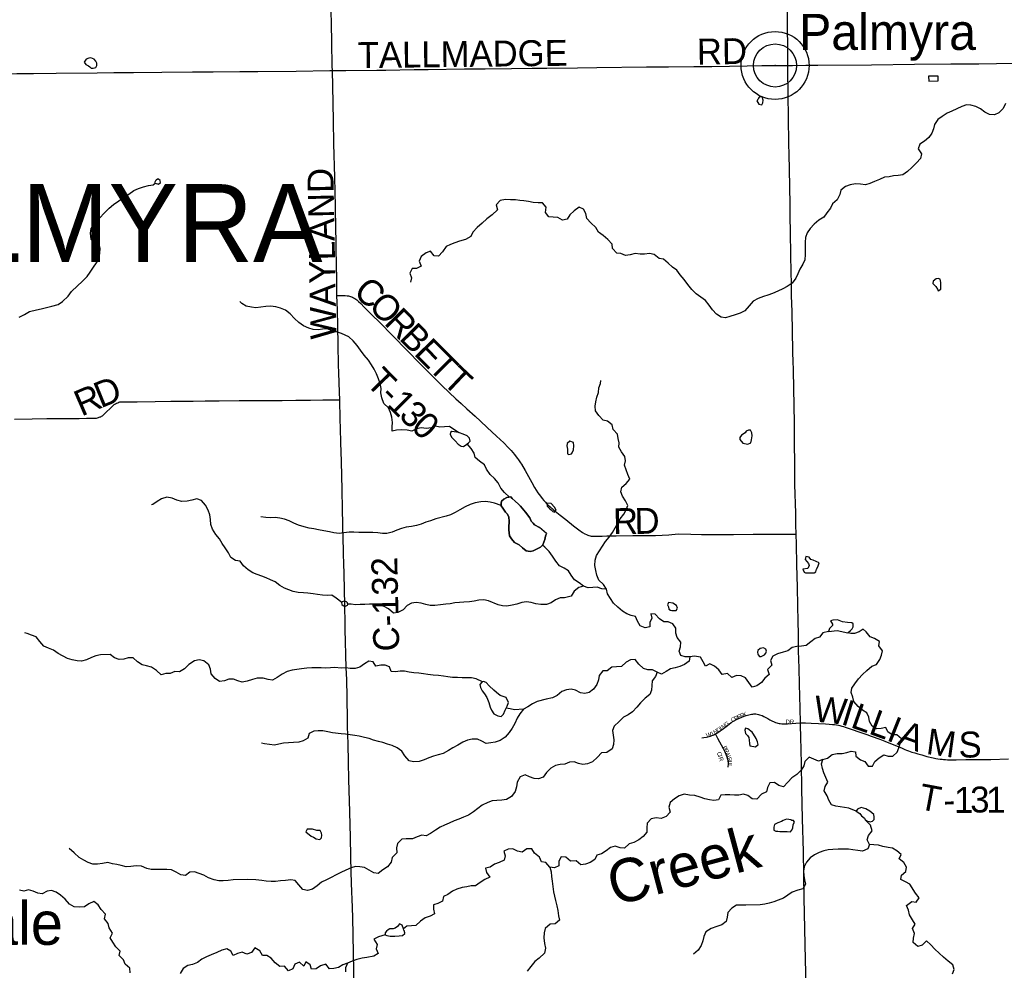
# Model space of a CAD drawing. Header units: feet. Extents: x 2113747 to 2516209, y 960708 to 1356798.
# Tile 215 of 253: x 2359090 to 2370479, y 1121601 to 1132597. Entities that reach past the tile are written whole.
import ezdxf

# ---------------------------------------------------------------- set-up
doc = ezdxf.new("R2010")
doc.units = ezdxf.units.FT
doc.header["$LTSCALE"] = 50
doc.header["$MEASUREMENT"] = 0
for name, color, linetype in [('0_Xref', 7, 'Continuous'), ('GM_X_County_Road', 3, 'Continuous'), ('GM_X_County_Road_Text', 3, 'Continuous'), ('GM_X_Minor_Lake', 5, 'Continuous'), ('GM_X_Minor_River', 5, 'Continuous'), ('GM_X_Minor_River_Text', 5, 'Continuous'), ('GM_X_State_Route', 1, 'Continuous'), ('GM_X_Township_Road', 4, 'Continuous'), ('GM_X_Township_Road_Text', 4, 'Continuous'), ('GM_X_Township_Subdivision', 4, 'Continuous'), ('GM_X_Township_Subdivision_Text', 4, 'Continuous'), ('GM_X_Township_Text', 251, 'Continuous'), ('GM_X_Unincorporated', 1, 'Continuous'), ('GM_X_Unincorporated_Location', 2, 'Continuous'), ('GM_X_Unincorporated_Text', 251, 'Continuous')]:
    doc.layers.add(name, color=color, linetype=linetype)
doc.styles.add('Styledgn030', font='dgn030.shx')
doc.styles.add('Styledgn031', font='dgn031.shx')

# ---------------------------------------------------------------- blocks, each defined once
blk = doc.blocks.new('Unicorp12')
at = {"layer": 'GM_X_Unincorporated'}
for radius in [393, 249]:
    blk.add_circle((0, 0), radius, dxfattribs=at)
blk = doc.blocks.new('POR')
at = {"layer": 'GM_X_County_Road', "flags": 128}
for points in [[(2362707, 1132008), (2362706, 1132059), (2362699, 1132337), (2362697, 1132547), (2362694, 1132695), (2362691, 1132876), (2362689, 1133128), (2362685, 1133456)], [(2362707, 1132008), (2362861, 1132009), (2363222, 1132013), (2363324, 1132014), (2363651, 1132019), (2363815, 1132022), (2364234, 1132027), (2364356, 1132029), (2364474, 1132030), (2364779, 1132033), (2365019, 1132035), (2365189, 1132036), (2365540, 1132041), (2365767, 1132044), (2366341, 1132050), (2366594, 1132052), (2366886, 1132056), (2367096, 1132057), (2367506, 1132062), (2367673, 1132065), (2367880, 1132066), (2367974, 1132067)], [(2367974, 1132067), (2368028, 1132067), (2368182, 1132069), (2368320, 1132070), (2368943, 1132074), (2369438, 1132081), (2369862, 1132085), (2370052, 1132086), (2370183, 1132088), (2370387, 1132089), (2370712, 1132092), (2371037, 1132097), (2371526, 1132100), (2371883, 1132104), (2372152, 1132106), (2372510, 1132109), (2372700, 1132113), (2373075, 1132116), (2373261, 1132117)], [(2357435, 1131959), (2357785, 1131962), (2358165, 1131964), (2358316, 1131966), (2358749, 1131971), (2359058, 1131974), (2359248, 1131975), (2359511, 1131978), (2359986, 1131982), (2360177, 1131984), (2360406, 1131984), (2360735, 1131989), (2361089, 1131992), (2361329, 1131994), (2361637, 1131997), (2361844, 1131999), (2362287, 1132003), (2362677, 1132008), (2362707, 1132008)], [(2362760, 1129408), (2362758, 1129592), (2362754, 1129769), (2362752, 1129943), (2362746, 1130271), (2362744, 1130337), (2362743, 1130435), (2362735, 1130776), (2362725, 1131160), (2362719, 1131429), (2362712, 1131829), (2362707, 1132008)], [(2362792, 1128199), (2362789, 1128289), (2362782, 1128514), (2362779, 1128605), (2362773, 1128835), (2362769, 1129055), (2362764, 1129242), (2362760, 1129408)], [(2362837, 1126399), (2362835, 1126478), (2362833, 1126573), (2362828, 1126760), (2362824, 1126934), (2362819, 1127157), (2362811, 1127485), (2362805, 1127705), (2362801, 1127869), (2362798, 1127977), (2362792, 1128199)], [(2362966, 1120988), (2362942, 1122214), (2362935, 1122433), (2362932, 1122502), (2362923, 1122735), (2362919, 1122918), (2362915, 1123138), (2362909, 1123433), (2362898, 1123807), (2362893, 1124007), (2362889, 1124221), (2362883, 1124422), (2362882, 1124491), (2362877, 1124763), (2362872, 1124960), (2362868, 1125104), (2362864, 1125245), (2362860, 1125409), (2362856, 1125537), (2362854, 1125625), (2362850, 1125809), (2362846, 1126022), (2362839, 1126321), (2362837, 1126399)]]:
    blk.add_lwpolyline(points, dxfattribs=at)
at = {"layer": 'GM_X_Minor_Lake'}
for p, q in [((2359901, 1132052), (2359916, 1132037)), ((2369712, 1131891), (2369714, 1131945)), ((2367635, 1131689), (2367626, 1131674)), ((2360659, 1130731), (2360651, 1130711)), ((2369690, 1129598), (2369657, 1129571)), ((2367482, 1127817), (2367439, 1127790)), ((2364248, 1127676), (2364280, 1127701)), ((2365420, 1127667), (2365425, 1127631)), ((2365217, 1126944), (2365237, 1126929)), ((2365182, 1126655), (2365104, 1126724)), ((2368179, 1126199), (2368231, 1126198)), ((2362814, 1125854), (2362817, 1125834)), ((2366599, 1125780), (2366618, 1125766)), ((2368456, 1125554), (2368447, 1125520)), ((2367623, 1125281), (2367626, 1125259)), ((2364744, 1124699), (2364717, 1124755)), ((2367529, 1124265), (2367531, 1124226)), ((2368034, 1123245), (2368037, 1123288)), ((2368897, 1123325), (2368917, 1123321)), ((2362581, 1123186), (2362564, 1123218)), ((2363545, 1122036), (2363537, 1122061))]:
    blk.add_line(p, q, dxfattribs=at)
at = {"layer": 'GM_X_Minor_Lake', "flags": 128}
for points in [[(2359916, 1132037), (2359938, 1132036), (2359970, 1132042), (2359981, 1132067), (2359981, 1132093), (2359970, 1132118), (2359950, 1132142), (2359913, 1132155), (2359891, 1132153), (2359858, 1132142), (2359836, 1132106), (2359855, 1132078), (2359887, 1132063), (2359901, 1132052)], [(2369714, 1131945), (2369602, 1131943), (2369605, 1131887), (2369712, 1131891)], [(2367626, 1131674), (2367617, 1131658), (2367639, 1131618), (2367674, 1131613), (2367687, 1131635), (2367691, 1131666), (2367676, 1131704), (2367644, 1131701), (2367635, 1131689)], [(2360651, 1130711), (2360655, 1130705), (2360695, 1130696), (2360719, 1130714), (2360715, 1130736), (2360696, 1130754), (2360682, 1130754), (2360668, 1130741), (2360659, 1130731)], [(2369657, 1129571), (2369651, 1129547), (2369688, 1129509), (2369705, 1129480), (2369713, 1129462), (2369745, 1129478), (2369746, 1129517), (2369745, 1129557), (2369738, 1129597), (2369714, 1129604), (2369690, 1129598)], [(2367439, 1127790), (2367419, 1127766), (2367418, 1127740), (2367455, 1127700), (2367511, 1127687), (2367545, 1127702), (2367556, 1127738), (2367563, 1127783), (2367560, 1127817), (2367544, 1127848), (2367520, 1127848), (2367492, 1127839), (2367482, 1127817)], [(2364280, 1127701), (2364300, 1127721), (2364293, 1127757), (2364264, 1127785), (2364220, 1127802), (2364177, 1127817), (2364143, 1127824), (2364087, 1127833), (2364073, 1127823), (2364070, 1127801), (2364084, 1127769), (2364105, 1127747), (2364125, 1127726), (2364160, 1127686), (2364196, 1127665), (2364223, 1127661), (2364240, 1127672), (2364248, 1127676)], [(2365425, 1127631), (2365428, 1127575), (2365440, 1127567), (2365472, 1127574), (2365482, 1127588), (2365495, 1127621), (2365500, 1127667), (2365494, 1127707), (2365455, 1127722), (2365424, 1127695), (2365420, 1127667)], [(2365104, 1126724), (2365046, 1126754), (2365031, 1126772), (2365007, 1126798), (2364990, 1126834), (2364939, 1126899), (2364883, 1126968), (2364859, 1126994), (2364820, 1127029), (2364785, 1127060), (2364771, 1127076), (2364725, 1127069), (2364691, 1127052), (2364664, 1127026), (2364660, 1127002), (2364659, 1126972), (2364677, 1126946), (2364708, 1126902), (2364733, 1126877), (2364748, 1126843), (2364752, 1126797), (2364753, 1126781), (2364746, 1126738), (2364746, 1126696), (2364756, 1126626), (2364779, 1126591), (2364813, 1126551), (2364866, 1126524), (2364905, 1126489), (2364948, 1126455), (2364994, 1126446), (2365030, 1126453), (2365069, 1126474), (2365115, 1126497), (2365142, 1126524), (2365163, 1126586), (2365173, 1126623), (2365182, 1126655)], [(2365182, 1126655), (2365173, 1126623), (2365163, 1126586), (2365142, 1126524), (2365115, 1126497), (2365069, 1126474), (2365030, 1126453), (2364994, 1126446), (2364948, 1126455), (2364905, 1126489), (2364866, 1126524), (2364813, 1126551), (2364779, 1126591), (2364756, 1126626), (2364746, 1126696), (2364746, 1126738), (2364753, 1126781), (2364752, 1126797), (2364748, 1126843), (2364733, 1126877), (2364708, 1126902), (2364677, 1126946), (2364659, 1126972), (2364660, 1127002), (2364664, 1127026), (2364691, 1127052), (2364725, 1127069), (2364771, 1127076), (2364785, 1127060), (2364820, 1127029), (2364859, 1126994), (2364883, 1126968), (2364939, 1126899), (2364990, 1126834), (2365007, 1126798), (2365031, 1126772), (2365046, 1126754), (2365104, 1126724), (2365109, 1126718)], [(2365237, 1126929), (2365255, 1126909), (2365275, 1126900), (2365295, 1126924), (2365274, 1126958), (2365239, 1127001), (2365187, 1127006), (2365190, 1126970), (2365210, 1126952), (2365217, 1126944)], [(2368231, 1126198), (2368281, 1126197), (2368297, 1126209), (2368303, 1126226), (2368305, 1126242), (2368320, 1126268), (2368337, 1126313), (2368268, 1126347), (2368242, 1126353), (2368220, 1126379), (2368182, 1126386), (2368176, 1126352), (2368215, 1126308), (2368222, 1126282), (2368208, 1126250), (2368148, 1126243), (2368165, 1126205), (2368179, 1126199)], [(2362817, 1125834), (2362831, 1125821), (2362837, 1125817), (2362857, 1125815), (2362867, 1125817), (2362883, 1125824), (2362887, 1125834), (2362882, 1125850), (2362870, 1125862), (2362852, 1125871), (2362832, 1125869), (2362822, 1125863), (2362814, 1125854)], [(2366618, 1125766), (2366634, 1125763), (2366684, 1125762), (2366697, 1125792), (2366687, 1125820), (2366646, 1125849), (2366596, 1125856), (2366582, 1125830), (2366593, 1125806), (2366599, 1125780)], [(2368447, 1125520), (2368545, 1125530), (2368668, 1125506), (2368701, 1125533), (2368719, 1125553), (2368732, 1125576), (2368732, 1125610), (2368715, 1125622), (2368663, 1125623), (2368607, 1125632), (2368551, 1125656), (2368495, 1125651), (2368469, 1125643), (2368493, 1125605), (2368490, 1125591), (2368478, 1125579), (2368456, 1125554)], [(2367626, 1125259), (2367631, 1125249), (2367646, 1125231), (2367668, 1125231), (2367705, 1125250), (2367721, 1125271), (2367727, 1125291), (2367720, 1125317), (2367692, 1125330), (2367656, 1125323), (2367628, 1125301), (2367623, 1125281)], [(2364717, 1124755), (2364670, 1124772), (2364646, 1124781), (2364605, 1124815), (2364575, 1124842), (2364520, 1124893), (2364485, 1124929), (2364453, 1124942), (2364435, 1124934), (2364413, 1124907), (2364420, 1124871), (2364441, 1124833), (2364466, 1124800), (2364492, 1124756), (2364516, 1124698), (2364533, 1124644), (2364547, 1124609), (2364574, 1124567), (2364619, 1124546), (2364659, 1124539), (2364687, 1124563), (2364706, 1124612), (2364729, 1124658), (2364744, 1124699)], [(2367531, 1124226), (2367536, 1124199), (2367558, 1124193), (2367582, 1124192), (2367602, 1124188), (2367630, 1124213), (2367623, 1124243), (2367608, 1124281), (2367579, 1124334), (2367563, 1124356), (2367512, 1124395), (2367484, 1124401), (2367478, 1124380), (2367487, 1124342), (2367508, 1124317), (2367522, 1124295), (2367529, 1124265)], [(2368917, 1123321), (2368929, 1123319), (2368953, 1123328), (2368975, 1123346), (2368972, 1123377), (2368970, 1123403), (2368925, 1123444), (2368876, 1123471), (2368824, 1123484), (2368780, 1123467), (2368765, 1123443), (2368809, 1123415), (2368828, 1123390), (2368860, 1123360), (2368871, 1123342), (2368883, 1123333), (2368897, 1123325)], [(2368037, 1123288), (2368050, 1123316), (2368042, 1123334), (2368020, 1123335), (2368008, 1123343), (2367987, 1123347), (2367961, 1123348), (2367922, 1123333), (2367900, 1123323), (2367860, 1123308), (2367822, 1123289), (2367813, 1123259), (2367814, 1123223), (2367836, 1123211), (2367860, 1123212), (2367884, 1123208), (2367934, 1123207), (2367968, 1123206), (2368004, 1123205), (2368018, 1123219), (2368034, 1123245)], [(2362564, 1123218), (2362526, 1123217), (2362478, 1123234), (2362416, 1123233), (2362398, 1123203), (2362463, 1123154), (2362490, 1123140), (2362518, 1123121), (2362562, 1123114), (2362580, 1123132), (2362583, 1123164), (2362581, 1123186)], [(2363537, 1122061), (2363534, 1122067), (2363528, 1122083), (2363515, 1122123), (2363483, 1122140), (2363459, 1122108), (2363432, 1122087), (2363410, 1122083), (2363372, 1122080), (2363350, 1122070), (2363334, 1122053), (2363317, 1122033), (2363317, 1122013), (2363335, 1122003), (2363374, 1121996), (2363390, 1121996), (2363428, 1121995), (2363480, 1122000), (2363518, 1122005), (2363543, 1122029), (2363545, 1122036)]]:
    blk.add_lwpolyline(points, dxfattribs=at)
at = {"layer": 'GM_X_Minor_River', "flags": 128}
for points in [[(2370493, 1131629), (2370467, 1131571), (2370415, 1131521)], [(2370415, 1131521), (2370364, 1131498), (2370306, 1131499), (2370253, 1131528), (2370202, 1131565), (2370148, 1131594), (2370093, 1131609), (2370043, 1131610), (2369987, 1131593), (2369928, 1131566), (2369870, 1131539), (2369819, 1131514), (2369761, 1131478), (2369710, 1131441), (2369671, 1131386), (2369660, 1131336), (2369641, 1131285), (2369606, 1131234), (2369555, 1131193), (2369501, 1131156), (2369484, 1131103), (2369520, 1131046), (2369511, 1130991), (2369464, 1130940), (2369410, 1130887), (2369359, 1130840), (2369304, 1130803), (2369250, 1130796), (2369198, 1130790), (2369146, 1130781), (2369094, 1130776), (2369035, 1130749), (2368979, 1130726), (2368925, 1130703), (2368872, 1130688), (2368817, 1130695), (2368757, 1130697), (2368697, 1130688), (2368642, 1130667), (2368588, 1130626), (2368577, 1130573), (2368547, 1130514), (2368491, 1130465), (2368468, 1130415), (2368427, 1130364), (2368390, 1130313), (2368333, 1130277), (2368278, 1130232), (2368233, 1130181), (2368198, 1130130), (2368181, 1130078), (2368176, 1130023), (2368175, 1129965), (2368177, 1129881), (2368170, 1129820), (2368147, 1129770), (2368114, 1129713), (2368089, 1129658), (2368068, 1129608), (2368023, 1129550), (2367968, 1129509), (2367916, 1129482), (2367858, 1129457), (2367799, 1129431), (2367745, 1129410), (2367693, 1129395), (2367632, 1129372), (2367574, 1129341), (2367527, 1129288), (2367478, 1129230), (2367423, 1129203), (2367367, 1129182), (2367305, 1129163), (2367254, 1129148), (2367203, 1129157), (2367151, 1129190), (2367102, 1129241), (2367066, 1129294), (2367023, 1129348), (2366969, 1129387), (2366914, 1129426), (2366863, 1129477), (2366817, 1129532), (2366774, 1129590), (2366731, 1129645), (2366692, 1129698), (2366641, 1129733), (2366590, 1129779), (2366535, 1129828), (2366485, 1129835), (2366430, 1129880), (2366374, 1129891), (2366318, 1129884), (2366268, 1129884), (2366209, 1129891), (2366152, 1129878), (2366098, 1129871), (2366045, 1129892), (2365995, 1129897), (2365946, 1129952), (2365941, 1130002)], [(2359085, 1129156), (2359145, 1129185), (2359204, 1129221), (2359286, 1129242), (2359340, 1129253), (2359400, 1129267), (2359463, 1129284), (2359533, 1129304), (2359585, 1129337), (2359649, 1129398), (2359690, 1129451), (2359757, 1129519), (2359814, 1129570), (2359871, 1129625), (2359906, 1129676), (2359943, 1129733), (2359978, 1129786), (2360011, 1129843), (2360018, 1129895), (2360021, 1129950), (2360010, 1130002), (2359960, 1130007), (2359917, 1130058), (2359907, 1130128), (2359918, 1130180), (2359975, 1130254), (2360016, 1130305), (2360067, 1130360), (2360124, 1130415), (2360175, 1130461), (2360235, 1130502), (2360292, 1130539), (2360351, 1130580), (2360412, 1130622), (2360464, 1130645), (2360522, 1130664), (2360580, 1130677), (2360633, 1130686), (2360655, 1130705)], [(2365941, 1130002), (2365894, 1130056), (2365837, 1130099), (2365786, 1130138), (2365753, 1130193), (2365696, 1130246), (2365651, 1130298), (2365639, 1130354), (2365612, 1130405), (2365560, 1130428), (2365505, 1130387), (2365453, 1130340), (2365424, 1130289), (2365367, 1130278), (2365316, 1130309), (2365262, 1130314), (2365212, 1130315), (2365170, 1130368), (2365179, 1130427), (2365136, 1130478), (2365086, 1130479), (2365030, 1130484), (2364976, 1130495), (2364923, 1130502), (2364873, 1130505), (2364823, 1130512), (2364765, 1130515), (2364709, 1130518), (2364649, 1130506), (2364600, 1130455), (2364615, 1130399), (2364554, 1130340), (2364495, 1130292), (2364440, 1130245), (2364383, 1130192), (2364332, 1130139), (2364309, 1130088), (2364247, 1130053), (2364178, 1130035), (2364124, 1130014), (2364072, 1129995), (2364021, 1129972), (2363982, 1129913), (2363935, 1129862), (2363885, 1129865), (2363843, 1129920), (2363792, 1129899), (2363734, 1129856), (2363709, 1129803), (2363733, 1129747), (2363681, 1129718), (2363631, 1129719), (2363602, 1129664), (2363621, 1129610), (2363610, 1129560)], [(2364169, 1127819), (2364062, 1127893), (2364004, 1127886), (2363950, 1127883), (2363900, 1127894), (2363848, 1127877), (2363796, 1127870), (2363734, 1127876), (2363678, 1127863), (2363624, 1127838), (2363570, 1127849), (2363510, 1127854), (2363450, 1127850), (2363398, 1127837), (2363397, 1127888), (2363402, 1127938), (2363393, 1127998), (2363380, 1128054), (2363354, 1128108), (2363303, 1128159), (2363278, 1128224), (2363267, 1128280), (2363270, 1128331), (2363261, 1128387), (2363240, 1128444), (2363217, 1128500), (2363191, 1128554), (2363160, 1128605), (2363123, 1128657), (2363076, 1128716), (2363033, 1128774), (2362992, 1128827), (2362947, 1128882), (2362896, 1128929), (2362813, 1128968), (2362756, 1128985), (2362698, 1129002), (2362647, 1129021), (2362593, 1129018), (2362541, 1129009), (2362485, 1129015), (2362435, 1129030), (2362372, 1129057), (2362319, 1129094), (2362268, 1129142), (2362217, 1129193), (2362166, 1129236), (2362106, 1129261), (2362051, 1129276), (2361989, 1129282), (2361937, 1129279), (2361881, 1129270), (2361823, 1129265), (2361771, 1129270), (2361711, 1129283), (2361660, 1129314), (2361638, 1129336)], [(2365944, 1127911), (2365889, 1127952), (2365839, 1127963), (2365788, 1128020), (2365751, 1128073), (2365748, 1128126), (2365755, 1128178), (2365764, 1128232), (2365783, 1128285), (2365790, 1128337), (2365807, 1128390), (2365810, 1128422)], [(2368447, 1125520), (2368379, 1125504), (2368342, 1125454), (2368290, 1125440), (2368239, 1125401), (2368188, 1125360), (2368132, 1125349), (2368078, 1125346), (2368026, 1125335), (2367973, 1125296), (2367919, 1125280), (2367857, 1125261), (2367802, 1125234), (2367775, 1125183), (2367788, 1125131), (2367741, 1125080), (2367760, 1125024), (2367707, 1124981), (2367672, 1124930), (2367616, 1124891), (2367563, 1124876), (2367523, 1124931), (2367486, 1124983), (2367434, 1125006), (2367380, 1125011), (2367328, 1124988), (2367275, 1125033), (2367217, 1125024), (2367176, 1125075), (2367125, 1125118), (2367072, 1125147), (2367021, 1125118), (2366994, 1125170), (2366963, 1125223), (2366896, 1125236), (2366841, 1125229), (2366787, 1125226), (2366736, 1125241), (2366717, 1125293), (2366732, 1125343), (2366739, 1125395), (2366696, 1125449), (2366681, 1125501), (2366678, 1125557), (2366645, 1125608), (2366592, 1125633), (2366540, 1125632), (2366489, 1125667), (2366442, 1125721), (2366392, 1125726), (2366403, 1125674), (2366380, 1125623), (2366377, 1125573), (2366323, 1125562), (2366267, 1125587), (2366234, 1125640), (2366214, 1125694), (2366164, 1125705), (2366112, 1125726), (2366061, 1125757), (2366010, 1125802), (2365959, 1125849), (2365922, 1125903), (2365889, 1125956), (2365876, 1126008), (2365841, 1126062), (2365789, 1126115), (2365766, 1126171), (2365753, 1126225), (2365742, 1126285), (2365745, 1126345), (2365760, 1126401), (2365795, 1126454), (2365832, 1126509), (2365867, 1126560), (2365908, 1126613), (2365947, 1126666), (2365978, 1126719), (2366007, 1126772), (2366034, 1126822), (2366077, 1126876), (2366106, 1126926), (2366123, 1126979), (2366098, 1127033), (2366063, 1127084), (2366044, 1127136), (2366053, 1127188), (2366106, 1127231), (2366147, 1127284), (2366126, 1127336), (2366105, 1127392), (2366084, 1127444), (2366099, 1127494), (2366090, 1127546), (2366049, 1127598), (2366021, 1127651), (2366022, 1127702), (2366011, 1127753), (2366006, 1127804), (2365955, 1127857), (2365944, 1127911)], [(2364757, 1127074), (2364696, 1127127), (2364655, 1127178), (2364626, 1127238), (2364582, 1127291), (2364531, 1127336), (2364488, 1127396), (2364467, 1127447), (2364408, 1127490), (2364357, 1127532), (2364346, 1127583), (2364311, 1127635), (2364266, 1127689)], [(2362817, 1125857), (2362751, 1125905), (2362700, 1125939), (2362646, 1125937), (2362594, 1125940), (2362534, 1125947), (2362484, 1125954), (2362422, 1125963), (2362371, 1125966), (2362309, 1125973), (2362255, 1125982), (2362204, 1126001), (2362154, 1126022), (2362099, 1126053), (2362044, 1126094), (2361992, 1126117), (2361941, 1126140), (2361891, 1126159), (2361836, 1126180), (2361786, 1126199), (2361731, 1126232), (2361678, 1126279), (2361641, 1126333), (2361585, 1126342), (2361534, 1126375), (2361505, 1126430), (2361468, 1126488), (2361433, 1126539), (2361400, 1126591), (2361359, 1126642), (2361319, 1126702), (2361302, 1126756), (2361295, 1126816), (2361288, 1126870), (2361269, 1126923), (2361238, 1126981), (2361192, 1127036), (2361140, 1127053), (2361080, 1127040), (2361026, 1127027), (2360964, 1127022), (2360906, 1127039), (2360853, 1127062), (2360791, 1127074), (2360731, 1127055), (2360680, 1127024), (2360629, 1126989), (2360613, 1126985)], [(2364659, 1126979), (2364580, 1127004), (2364530, 1127017), (2364478, 1127022), (2364422, 1127019), (2364360, 1127008), (2364302, 1126988), (2364244, 1126963), (2364181, 1126926), (2364126, 1126895), (2364074, 1126869), (2364022, 1126856), (2363903, 1126822), (2363843, 1126801), (2363787, 1126783), (2363732, 1126762), (2363680, 1126747), (2363622, 1126734), (2363562, 1126727), (2363506, 1126713), (2363453, 1126694), (2363399, 1126671), (2363337, 1126654), (2363287, 1126653), (2363231, 1126660), (2363175, 1126665), (2363119, 1126664), (2363067, 1126664), (2363012, 1126667), (2362956, 1126668), (2362900, 1126669), (2362840, 1126662), (2362786, 1126653), (2362724, 1126662), (2362672, 1126673), (2362607, 1126685), (2362545, 1126698), (2362493, 1126709), (2362437, 1126716), (2362382, 1126729), (2362316, 1126750), (2362259, 1126773), (2362205, 1126800), (2362152, 1126821), (2362098, 1126832), (2362046, 1126839), (2361986, 1126835), (2361935, 1126838), (2361881, 1126845)], [(2365611, 1126045), (2365560, 1126084), (2365507, 1126119), (2365468, 1126171), (2365437, 1126222), (2365386, 1126251), (2365334, 1126278), (2365290, 1126332), (2365253, 1126391), (2365216, 1126447), (2365163, 1126496), (2365137, 1126518)], [(2365876, 1126008), (2365825, 1126015), (2365771, 1126032), (2365721, 1126031), (2365667, 1126026), (2365611, 1126045), (2365559, 1126030), (2365504, 1125987), (2365467, 1125930), (2365393, 1125910), (2365343, 1125909), (2365289, 1125886), (2365238, 1125853), (2365182, 1125834), (2365118, 1125831), (2365060, 1125841), (2365007, 1125854), (2364951, 1125863), (2364899, 1125856), (2364840, 1125837), (2364786, 1125824), (2364726, 1125815), (2364674, 1125816), (2364623, 1125829), (2364514, 1125875), (2364460, 1125888), (2364402, 1125884), (2364346, 1125873), (2364294, 1125864), (2364228, 1125859), (2364176, 1125856), (2364122, 1125851), (2364070, 1125842), (2364018, 1125837), (2363956, 1125829), (2363892, 1125822), (2363836, 1125821), (2363786, 1125834), (2363734, 1125847), (2363676, 1125854), (2363622, 1125849), (2363570, 1125822), (2363525, 1125770), (2363465, 1125739), (2363412, 1125734), (2363356, 1125783), (2363304, 1125810), (2363252, 1125823), (2363195, 1125836), (2363135, 1125837), (2363081, 1125834), (2363029, 1125833), (2362975, 1125830), (2362925, 1125837), (2362886, 1125837)], [(2364442, 1124937), (2364368, 1124972), (2364314, 1124983), (2364258, 1124986), (2364208, 1124985), (2364153, 1124988), (2364097, 1124987), (2364041, 1124996), (2363991, 1125005), (2363935, 1125012), (2363874, 1125017), (2363812, 1125021), (2363760, 1125032), (2363706, 1125037), (2363650, 1125042), (2363595, 1125051), (2363541, 1125060), (2363491, 1125063), (2363437, 1125052), (2363385, 1125057), (2363368, 1125111), (2363317, 1125130), (2363267, 1125131), (2363211, 1125118), (2363178, 1125169), (2363128, 1125176), (2363077, 1125147), (2363025, 1125108), (2362970, 1125091), (2362913, 1125092), (2362861, 1125099), (2362809, 1125098), (2362735, 1125102), (2362685, 1125101), (2362631, 1125098), (2362577, 1125099), (2362527, 1125100), (2362469, 1125099), (2362411, 1125096), (2362351, 1125088), (2362297, 1125081), (2362241, 1125074), (2362185, 1125059), (2362126, 1125028), (2362068, 1124988), (2362013, 1124957), (2361963, 1124964), (2361906, 1124981), (2361836, 1124980), (2361782, 1124965), (2361721, 1124947), (2361663, 1124934), (2361612, 1124951), (2361562, 1124970), (2361510, 1124967), (2361458, 1124950), (2361400, 1124941), (2361349, 1124976), (2361304, 1125031), (2361297, 1125083), (2361276, 1125135), (2361219, 1125182), (2361165, 1125193), (2361111, 1125182), (2361048, 1125139), (2360995, 1125087), (2360939, 1125054), (2360883, 1125057), (2360832, 1125034), (2360779, 1125035), (2360726, 1125018), (2360671, 1125071), (2360614, 1125106), (2360557, 1125123), (2360505, 1125134), (2360454, 1125169), (2360401, 1125216), (2360345, 1125215), (2360293, 1125200), (2360239, 1125197), (2360187, 1125216), (2360136, 1125253), (2360026, 1125251), (2359972, 1125238), (2359919, 1125218), (2359861, 1125193), (2359803, 1125178), (2359753, 1125181), (2359695, 1125194), (2359642, 1125209), (2359533, 1125267), (2359482, 1125304), (2359424, 1125327), (2359371, 1125352), (2359324, 1125405), (2359281, 1125457), (2359228, 1125478), (2359178, 1125497), (2359148, 1125506)], [(2368765, 1123443), (2368680, 1123475), (2368630, 1123486), (2368529, 1123500), (2368479, 1123515), (2368450, 1123569), (2368429, 1123621), (2368396, 1123676), (2368407, 1123727), (2368436, 1123779), (2368413, 1123831), (2368391, 1123885), (2368376, 1123937), (2368365, 1123989), (2368380, 1124039), (2368432, 1124056), (2368487, 1124099), (2368547, 1124111), (2368603, 1124108), (2368657, 1124121), (2368709, 1124136), (2368759, 1124127), (2368760, 1124077), (2368815, 1124036), (2368867, 1124017), (2368903, 1123963), (2368953, 1123964), (2368982, 1124015), (2369033, 1124058), (2369084, 1124095), (2369137, 1124080), (2369189, 1124077), (2369240, 1124125), (2369259, 1124175), (2369276, 1124228), (2369289, 1124278), (2369234, 1124325), (2369182, 1124324), (2369131, 1124359), (2369110, 1124411), (2369056, 1124400), (2369000, 1124393), (2368950, 1124424), (2368920, 1124478), (2368913, 1124528), (2368888, 1124579), (2368838, 1124612), (2368787, 1124653), (2368740, 1124709), (2368725, 1124761), (2368709, 1124815), (2368714, 1124865), (2368748, 1124916), (2368792, 1124971), (2368838, 1125022), (2368889, 1125071), (2368946, 1125120), (2368999, 1125140), (2369040, 1125195), (2369057, 1125245), (2369068, 1125295), (2369027, 1125353), (2369034, 1125403), (2368979, 1125440), (2368927, 1125457), (2368882, 1125515), (2368846, 1125548), (2368800, 1125515), (2368746, 1125498), (2368705, 1125496), (2368668, 1125506)], [(2366841, 1125229), (2366832, 1125178), (2366780, 1125139), (2366727, 1125116), (2366671, 1125099), (2366619, 1125088), (2366568, 1125057), (2366514, 1125026), (2366464, 1125051), (2366409, 1125076), (2366357, 1125075), (2366304, 1125094), (2366253, 1125143), (2366208, 1125196), (2366154, 1125193), (2366103, 1125166), (2366050, 1125115), (2365994, 1125111), (2365938, 1125106), (2365886, 1125067), (2365834, 1125064), (2365793, 1125013), (2365786, 1124963), (2365765, 1124906), (2365728, 1124855), (2365677, 1124814), (2365625, 1124803), (2365575, 1124810), (2365520, 1124841), (2365468, 1124854), (2365414, 1124847), (2365360, 1124828), (2365307, 1124780), (2365254, 1124753), (2365178, 1124736), (2365074, 1124710), (2365021, 1124684), (2364969, 1124647), (2364918, 1124622), (2364875, 1124567), (2364844, 1124516), (2364817, 1124456), (2364786, 1124403), (2364751, 1124352), (2364704, 1124299), (2364649, 1124261), (2364591, 1124240), (2364539, 1124233), (2364485, 1124224), (2364434, 1124251), (2364384, 1124274), (2364324, 1124275), (2364268, 1124264), (2364214, 1124239), (2364157, 1124207), (2364101, 1124176), (2364050, 1124143), (2363989, 1124108), (2363929, 1124094), (2363877, 1124077), (2363821, 1124058), (2363768, 1124037), (2363712, 1124016), (2363646, 1124012), (2363596, 1124024), (2363546, 1124083), (2363509, 1124136), (2363455, 1124173), (2363400, 1124202), (2363343, 1124219), (2363291, 1124238), (2363239, 1124249), (2363184, 1124264), (2363132, 1124281), (2363078, 1124296), (2363017, 1124309), (2362965, 1124318), (2362913, 1124325), (2362858, 1124332), (2362808, 1124335), (2362708, 1124349), (2362654, 1124358), (2362597, 1124371), (2362543, 1124372), (2362491, 1124369), (2362440, 1124340), (2362421, 1124287), (2362369, 1124256), (2362317, 1124241), (2362258, 1124236), (2362201, 1124234), (2362141, 1124229), (2362088, 1124216), (2362036, 1124205), (2361980, 1124212), (2361923, 1124221), (2361885, 1124230)], [(2366464, 1125051), (2366444, 1125000), (2366405, 1124949), (2366401, 1124895), (2366398, 1124840), (2366377, 1124790), (2366325, 1124751), (2366270, 1124697), (2366227, 1124644), (2366178, 1124591), (2366127, 1124558), (2366073, 1124531), (2366022, 1124480), (2365965, 1124426), (2365946, 1124374), (2365953, 1124322), (2365962, 1124266), (2365959, 1124215), (2365942, 1124163), (2365881, 1124122), (2365821, 1124116), (2365774, 1124065), (2365717, 1124014), (2365659, 1123989), (2365605, 1123980), (2365553, 1123993), (2365503, 1124014), (2365449, 1124009), (2365397, 1123985), (2365341, 1123982), (2365289, 1123971), (2365234, 1123940), (2365183, 1123889), (2365144, 1123836), (2365092, 1123817), (2365042, 1123820), (2364987, 1123841), (2364937, 1123862), (2364879, 1123841), (2364844, 1123776), (2364835, 1123723), (2364820, 1123671), (2364778, 1123612), (2364722, 1123576), (2364666, 1123569), (2364608, 1123566), (2364554, 1123561), (2364503, 1123542), (2364441, 1123511), (2364390, 1123473), (2364338, 1123434), (2364283, 1123397), (2364225, 1123374), (2364168, 1123349), (2364116, 1123329), (2364059, 1123304), (2364005, 1123281), (2363953, 1123256), (2363898, 1123223), (2363843, 1123183), (2363791, 1123158), (2363741, 1123163), (2363689, 1123144), (2363634, 1123121), (2363561, 1123124), (2363509, 1123119), (2363460, 1123067), (2363449, 1123017), (2363451, 1122959), (2363400, 1122906), (2363385, 1122853), (2363344, 1122800), (2363290, 1122763), (2363237, 1122722), (2363185, 1122729), (2363134, 1122758), (2363079, 1122791), (2363025, 1122800), (2362975, 1122801), (2362923, 1122786), (2362862, 1122758), (2362806, 1122731), (2362751, 1122706), (2362693, 1122673), (2362640, 1122649), (2362582, 1122620), (2362531, 1122579), (2362475, 1122540), (2362420, 1122523), (2362365, 1122538), (2362320, 1122589), (2362277, 1122642), (2362227, 1122647), (2362163, 1122642), (2362107, 1122637), (2362049, 1122630), (2361999, 1122629), (2361941, 1122631), (2361891, 1122640), (2361822, 1122649), (2361730, 1122651)], [(2364918, 1124622), (2364814, 1124616), (2364763, 1124625), (2364717, 1124634)], [(2368380, 1124039), (2368329, 1124020), (2368276, 1124045), (2368222, 1124068), (2368172, 1124017), (2368161, 1123967), (2368128, 1123916), (2368077, 1123866), (2368020, 1123829), (2367973, 1123776), (2367924, 1123725), (2367872, 1123740), (2367819, 1123773), (2367767, 1123768), (2367740, 1123717), (2367727, 1123665), (2367671, 1123640), (2367616, 1123582), (2367564, 1123583), (2367513, 1123622), (2367461, 1123637), (2367409, 1123628), (2367357, 1123627), (2367305, 1123632), (2367251, 1123631), (2367199, 1123626), (2367174, 1123575), (2367120, 1123564), (2367070, 1123575), (2367015, 1123586), (2366961, 1123605), (2366898, 1123622), (2366836, 1123629), (2366776, 1123638), (2366718, 1123618), (2366665, 1123583), (2366614, 1123542), (2366597, 1123490), (2366612, 1123432), (2366567, 1123379), (2366511, 1123359), (2366453, 1123364), (2366395, 1123353), (2366346, 1123302), (2366345, 1123250), (2366344, 1123199), (2366301, 1123148), (2366250, 1123109), (2366192, 1123078), (2366140, 1123065), (2366087, 1123014), (2366037, 1123017), (2365979, 1123036), (2365923, 1123020), (2365872, 1122985), (2365818, 1122950), (2365764, 1122935), (2365741, 1122882), (2365690, 1122849), (2365636, 1122830), (2365582, 1122823), (2365525, 1122868), (2365461, 1122863), (2365406, 1122912), (2365352, 1122915), (2365325, 1122862), (2365326, 1122808), (2365275, 1122787), (2365220, 1122796), (2365175, 1122847), (2365125, 1122858), (2365102, 1122912), (2365045, 1122957), (2365012, 1123008), (2364956, 1123005), (2364901, 1122968), (2364846, 1122979), (2364794, 1123008), (2364740, 1123003), (2364688, 1122978), (2364707, 1122926), (2364692, 1122875), (2364636, 1122850), (2364583, 1122829), (2364531, 1122796), (2364478, 1122783), (2364489, 1122731), (2364526, 1122677), (2364470, 1122650), (2364417, 1122617), (2364363, 1122578), (2364313, 1122577), (2364262, 1122566), (2364208, 1122560), (2364148, 1122539), (2364096, 1122518), (2364043, 1122479), (2363991, 1122454), (2363980, 1122403), (2363927, 1122376), (2363875, 1122359)], [(2369878, 1121562), (2369897, 1121612), (2369882, 1121666), (2369829, 1121709), (2369776, 1121755), (2369725, 1121800), (2369674, 1121845), (2369629, 1121898), (2369578, 1121943), (2369529, 1121892), (2369477, 1121877), (2369426, 1121924), (2369427, 1121974), (2369440, 1122027), (2369417, 1122085), (2369446, 1122135), (2369415, 1122187), (2369381, 1122243), (2369372, 1122297), (2369349, 1122350), (2369410, 1122396), (2369461, 1122389), (2369492, 1122441), (2369451, 1122493), (2369384, 1122596), (2369334, 1122625), (2369283, 1122652), (2369290, 1122702), (2369341, 1122744), (2369346, 1122796), (2369315, 1122847), (2369264, 1122891), (2369285, 1122941), (2369235, 1122982), (2369184, 1123013), (2369134, 1123020), (2369073, 1123035), (2369023, 1123048), (2368971, 1123053), (2368921, 1123058), (2368891, 1123112), (2368906, 1123162), (2368951, 1123216), (2368932, 1123282), (2368871, 1123342)], [(2368921, 1123058), (2368900, 1123008), (2368840, 1122980), (2368784, 1122989), (2368726, 1122996), (2368675, 1123001), (2368619, 1123004), (2368557, 1123001), (2368497, 1122998), (2368443, 1122995), (2368391, 1122983), (2368336, 1122964), (2368284, 1122937), (2368233, 1122904), (2368190, 1122853), (2368163, 1122800), (2368156, 1122750), (2368159, 1122698), (2368166, 1122648), (2368181, 1122596), (2368148, 1122545), (2368092, 1122530), (2368026, 1122506), (2367923, 1122436), (2367864, 1122411), (2367812, 1122394), (2367760, 1122379), (2367707, 1122366), (2367653, 1122358), (2367488, 1122355), (2367436, 1122356), (2367382, 1122355), (2367327, 1122320), (2367280, 1122269), (2367273, 1122216), (2367262, 1122166), (2367211, 1122127), (2367155, 1122108), (2367087, 1122084), (2367028, 1122047), (2367005, 1121994), (2366992, 1121944), (2366973, 1121887), (2366936, 1121836), (2366885, 1121787)], [(2361730, 1122651), (2361560, 1122648), (2361502, 1122641), (2361444, 1122636), (2361392, 1122637), (2361340, 1122648), (2361275, 1122672), (2361218, 1122701), (2361164, 1122722), (2361113, 1122739), (2361059, 1122736), (2361006, 1122699), (2360952, 1122706), (2360901, 1122737), (2360845, 1122764), (2360790, 1122767), (2360666, 1122769), (2360610, 1122769), (2360560, 1122780), (2360497, 1122807), (2360439, 1122808), (2360375, 1122801), (2360323, 1122798), (2360265, 1122815), (2360214, 1122826), (2360164, 1122833), (2360110, 1122848), (2360046, 1122838), (2359990, 1122831), (2359934, 1122830), (2359882, 1122847), (2359831, 1122876), (2359776, 1122907), (2359719, 1122962), (2359662, 1123011)], [(2365220, 1122796), (2365237, 1122742), (2365243, 1122688), (2365248, 1122632), (2365255, 1122569), (2365266, 1122511), (2365275, 1122459), (2365288, 1122408), (2365301, 1122346), (2365313, 1122292), (2365324, 1122232), (2365335, 1122180), (2365283, 1122140), (2365224, 1122135), (2365166, 1122086), (2365155, 1122034), (2365153, 1121977), (2365160, 1121913), (2365171, 1121857), (2365160, 1121801), (2365099, 1121743), (2365048, 1121704), (2365003, 1121647), (2364958, 1121592)], [(2363317, 1122013), (2363242, 1121989), (2363188, 1121960), (2363225, 1121900), (2363214, 1121848), (2363237, 1121796), (2363186, 1121765), (2363106, 1121750), (2363052, 1121742), (2362988, 1121725), (2362937, 1121708), (2362883, 1121685), (2362827, 1121664), (2362776, 1121633), (2362724, 1121621), (2362672, 1121620), (2362629, 1121672), (2362571, 1121655), (2362518, 1121617), (2362466, 1121614), (2362451, 1121666), (2362400, 1121701), (2362377, 1121649), (2362326, 1121694), (2362272, 1121673), (2362249, 1121620), (2362198, 1121597), (2362151, 1121650), (2362099, 1121647), (2362046, 1121688), (2361999, 1121741), (2361948, 1121771), (2361898, 1121772), (2361869, 1121827), (2361810, 1121860), (2361771, 1121809), (2361719, 1121788), (2361663, 1121813), (2361611, 1121794), (2361559, 1121771), (2361534, 1121822), (2361484, 1121850), (2361428, 1121834), (2361370, 1121807), (2361303, 1121780), (2361251, 1121759), (2361198, 1121729), (2361146, 1121690), (2361089, 1121667), (2361035, 1121656), (2360982, 1121621), (2360947, 1121566)], [(2360368, 1121572), (2360363, 1121626), (2360310, 1121672), (2360292, 1121723), (2360241, 1121771), (2360252, 1121821), (2360201, 1121872), (2360166, 1121926), (2360135, 1121977), (2360162, 1122032), (2360123, 1122091), (2360112, 1122143), (2360069, 1122197), (2360082, 1122251), (2360033, 1122304), (2359999, 1122358), (2359947, 1122397), (2359891, 1122372), (2359838, 1122336), (2359776, 1122333), (2359719, 1122336), (2359667, 1122367), (2359616, 1122424), (2359561, 1122471), (2359510, 1122507), (2359459, 1122526), (2359407, 1122515), (2359350, 1122485), (2359300, 1122492), (2359247, 1122517), (2359191, 1122532), (2359139, 1122517), (2359087, 1122528)], [(2363875, 1122359), (2363878, 1122307), (2363887, 1122255), (2363836, 1122228), (2363780, 1122209), (2363725, 1122169), (2363672, 1122118), (2363622, 1122117), (2363568, 1122112), (2363529, 1122080)], [(2362883, 1121685), (2362860, 1121632), (2362859, 1121582)]]:
    blk.add_lwpolyline(points, dxfattribs=at)
at = {"layer": 'GM_X_State_Route', "flags": 128}
for points in [[(2367974, 1132125), (2367973, 1132189), (2367970, 1132596), (2367966, 1132980), (2367964, 1133179), (2367964, 1133223)], [(2368024, 1129221), (2368018, 1129401), (2368016, 1129532), (2368012, 1129689), (2368009, 1129866), (2368005, 1130152), (2368002, 1130309), (2368000, 1130460), (2367996, 1130664), (2367993, 1130867), (2367989, 1131034), (2367987, 1131166), (2367982, 1131467), (2367977, 1131726), (2367973, 1132022), (2367974, 1132067), (2367974, 1132077), (2367974, 1132125)], [(2368051, 1127849), (2368051, 1127934), (2368048, 1128129), (2368039, 1128541), (2368036, 1128656), (2368034, 1128735), (2368029, 1129024), (2368025, 1129184), (2368024, 1129221)], [(2368188, 1121443), (2368181, 1121722), (2368165, 1122438), (2368156, 1122976), (2368146, 1123354), (2368138, 1123701), (2368133, 1123995), (2368126, 1124301), (2368122, 1124431), (2368121, 1124462), (2368117, 1124634), (2368111, 1124913), (2368106, 1125097), (2368103, 1125195), (2368100, 1125298), (2368098, 1125490), (2368095, 1125641), (2368091, 1125818), (2368088, 1126032), (2368080, 1126291), (2368074, 1126531), (2368071, 1126645), (2368069, 1126753), (2368066, 1126888), (2368057, 1127219), (2368056, 1127432), (2368052, 1127731), (2368051, 1127849)]]:
    blk.add_lwpolyline(points, dxfattribs=at)
at = {"layer": 'GM_X_Township_Road', "flags": 128}
for points in [[(2362760, 1129408), (2362787, 1129407), (2362856, 1129405), (2362876, 1129404), (2362894, 1129402), (2362906, 1129399), (2362917, 1129396), (2362929, 1129392), (2362939, 1129387), (2362952, 1129380), (2362966, 1129372), (2362988, 1129357), (2363010, 1129338), (2363035, 1129315), (2363076, 1129273), (2363170, 1129177), (2363247, 1129101), (2363411, 1128936), (2363571, 1128771), (2363723, 1128617), (2363764, 1128575), (2363867, 1128469), (2363976, 1128361), (2364136, 1128211), (2364195, 1128158), (2364262, 1128097), (2364358, 1128010), (2364419, 1127952), (2364496, 1127880), (2364605, 1127780), (2364688, 1127701), (2364739, 1127650), (2364773, 1127614), (2364813, 1127567), (2364833, 1127541), (2364848, 1127523), (2364859, 1127507), (2364869, 1127494), (2364882, 1127472), (2364893, 1127455), (2364935, 1127381), (2365013, 1127244), (2365045, 1127187), (2365084, 1127126), (2365112, 1127085), (2365132, 1127057), (2365152, 1127034), (2365170, 1127015), (2365181, 1127003), (2365197, 1126987), (2365224, 1126962), (2365266, 1126926), (2365340, 1126867), (2365407, 1126814), (2365496, 1126742), (2365556, 1126696), (2365599, 1126666), (2365628, 1126650), (2365645, 1126642), (2365660, 1126635), (2365674, 1126631), (2365688, 1126626), (2365700, 1126624), (2365714, 1126623), (2365729, 1126622), (2365744, 1126622), (2365760, 1126622), (2365780, 1126622), (2365828, 1126623), (2365882, 1126625), (2365991, 1126626), (2366180, 1126629), (2366235, 1126629), (2366444, 1126632), (2366599, 1126640), (2366707, 1126648), (2366851, 1126645), (2366976, 1126643), (2367074, 1126643), (2367166, 1126643), (2367346, 1126643), (2367572, 1126645), (2367687, 1126645), (2367782, 1126646), (2368041, 1126645), (2368071, 1126645)], [(2359031, 1127978), (2359235, 1127979), (2359402, 1127983), (2359579, 1127984), (2359779, 1127984), (2359861, 1127986), (2359933, 1127987), (2359949, 1127987), (2359965, 1127988), (2359978, 1127989), (2359988, 1127992), (2360000, 1127994), (2360011, 1127998), (2360020, 1128002), (2360028, 1128005), (2360037, 1128011), (2360046, 1128016), (2360064, 1128030), (2360088, 1128052), (2360143, 1128108), (2360169, 1128132), (2360184, 1128144), (2360197, 1128152), (2360211, 1128160), (2360224, 1128166), (2360237, 1128171), (2360249, 1128175), (2360263, 1128177), (2360292, 1128178), (2360318, 1128178), (2360449, 1128178), (2360655, 1128180), (2360839, 1128184), (2360977, 1128185), (2361098, 1128186), (2361236, 1128187), (2361399, 1128189), (2361627, 1128193), (2361812, 1128192), (2361985, 1128192), (2362125, 1128192), (2362282, 1128195), (2362452, 1128197), (2362597, 1128198), (2362792, 1128199)], [(2368121, 1124462), (2368158, 1124462), (2368180, 1124462), (2368243, 1124459), (2368328, 1124456), (2368412, 1124452), (2368453, 1124449), (2368493, 1124446), (2368515, 1124443), (2368536, 1124440), (2368560, 1124436), (2368578, 1124432), (2368598, 1124427), (2368619, 1124421), (2368638, 1124414), (2368709, 1124389), (2368809, 1124354), (2368887, 1124327), (2368939, 1124309), (2369038, 1124274), (2369097, 1124251), (2369297, 1124169), (2369327, 1124156), (2369349, 1124148), (2369370, 1124140), (2369390, 1124132), (2369410, 1124125), (2369444, 1124115), (2369477, 1124105), (2369524, 1124092), (2369581, 1124076), (2369654, 1124059), (2369685, 1124053), (2369709, 1124049), (2369736, 1124045), (2369760, 1124042), (2369777, 1124040), (2369798, 1124038), (2369821, 1124037), (2369841, 1124037), (2369923, 1124037), (2370034, 1124038), (2370123, 1124038), (2370323, 1124040), (2370527, 1124046)]]:
    blk.add_lwpolyline(points, dxfattribs=at)
at = {"layer": 'GM_X_Township_Subdivision', "flags": 128}
for points in [[(2367137, 1124335), (2367139, 1124336), (2367152, 1124344), (2367166, 1124352), (2367232, 1124399), (2367277, 1124433), (2367321, 1124467), (2367346, 1124483), (2367381, 1124502), (2367411, 1124517), (2367436, 1124527), (2367458, 1124536), (2367493, 1124548), (2367525, 1124557), (2367554, 1124563), (2367569, 1124566), (2367581, 1124567), (2367594, 1124568), (2367605, 1124567), (2367621, 1124565), (2367635, 1124562), (2367646, 1124558), (2367662, 1124552), (2367676, 1124547), (2367698, 1124536), (2367742, 1124513), (2367767, 1124498), (2367791, 1124486), (2367818, 1124474), (2367833, 1124469), (2367848, 1124464), (2367861, 1124460), (2367875, 1124457), (2367888, 1124455), (2367905, 1124453), (2367919, 1124453), (2367947, 1124453), (2367969, 1124454), (2368068, 1124459), (2368121, 1124462)], [(2366981, 1124292), (2367004, 1124294), (2367033, 1124298), (2367051, 1124301), (2367066, 1124306), (2367081, 1124311), (2367097, 1124317), (2367110, 1124322), (2367126, 1124329), (2367137, 1124335)], [(2367286, 1123951), (2367287, 1123991), (2367287, 1124004), (2367286, 1124016), (2367284, 1124027), (2367281, 1124039), (2367278, 1124050), (2367275, 1124063), (2367270, 1124075), (2367262, 1124098), (2367251, 1124123), (2367230, 1124163), (2367165, 1124282), (2367137, 1124335)]]:
    blk.add_lwpolyline(points, dxfattribs=at)
at = {"layer": 'GM_X_Unincorporated_Location'}
blk.add_point((2367827, 1132067), dxfattribs=at)
at = {"color": 7, "linetype": 'Continuous', "lineweight": 0}
blk.add_blockref('Unicorp12', (2367827, 1132067), dxfattribs=at)
at = {"layer": 'GM_X_County_Road_Text', "char_height": 300, "attachment_point": 7, "line_spacing_factor": 0.8, "style": 'Styledgn030'}
for s, insert, rotation in [('{\\Fdgn000|c0;\\C256;TALLMADGE}', (2363001, 1132032), 0.6567), ('{\\Fdgn000|c0;\\C256;RD}', (2366925, 1132076), 0.9809), ('{\\Fdgn000|c0;\\C256;WAYLAND}', (2362754, 1128901), 91.0654), ('{\\Fdgn000|c0;\\C256;C-132}', (2363486, 1125293), 91.3684)]:
    blk.add_mtext(s, dxfattribs=dict(at, insert=insert, rotation=rotation))
at = {"layer": 'GM_X_Minor_River_Text', "char_height": 500.21, "attachment_point": 4, "line_spacing_factor": 0.8, "style": 'Styledgn031'}
for s, insert, rotation in [('{\\Fdgn000|c0;\\C256;Creek}', (2365904, 1122582), 14.9382), ('{\\Fdgn000|c0;\\C256;Kale}', (2358252, 1122144), 359.935)]:
    blk.add_mtext(s, dxfattribs=dict(at, insert=insert, rotation=rotation))
at = {"layer": 'GM_X_Township_Road_Text', "char_height": 300, "attachment_point": 7, "line_spacing_factor": 0.8, "style": 'Styledgn030'}
for s, insert, rotation in [('{\\Fdgn000|c0;\\C256;C}', (2362933, 1129420), 319.1515), ('{\\Fdgn000|c0;\\C256;O}', (2363109, 1129268), 314.6317), ('{\\Fdgn000|c0;\\C256;R}', (2363295, 1129081), 314.4646), ('{\\Fdgn000|c0;\\C256;B}', (2363467, 1128905), 314.4721), ('{\\Fdgn000|c0;\\C256;E}', (2363640, 1128729), 314.4786), ('{\\Fdgn000|c0;\\C256;T}', (2363800, 1128566), 314.9765), ('{\\Fdgn000|c0;\\C256;T}', (2363081, 1128391), 314.1848), ('{\\Fdgn000|c0;\\C256;T}', (2363967, 1128398), 316.6758), ('{\\Fdgn000|c0;\\C256;D}', (2360027, 1128100), 22.1768), ('{\\Fdgn000|c0;\\C256;R}', (2359804, 1128004), 23.4041), ('{\\Fdgn000|c0;\\C256;-}', (2363238, 1128230), 314.2678), ('{\\Fdgn000|c0;\\C256;1}', (2363326, 1128139), 314.6428), ('{\\Fdgn000|c0;\\C256;3}', (2363460, 1128004), 315.3912), ('{\\Fdgn000|c0;\\C256;0}', (2363601, 1127865), 317.1591), ('{\\Fdgn000|c0;\\C256;R}', (2365954, 1126646), 0.5191), ('{\\Fdgn000|c0;\\C256;D}', (2366204, 1126648), 1.0048), ('{\\Fdgn000|c0;\\C256;W}', (2368264, 1124482), 353.7014), ('{\\Fdgn000|c0;\\C256;I}', (2368577, 1124451), 342.8537), ('{\\Fdgn000|c0;\\C256;L}', (2368688, 1124416), 340.676), ('{\\Fdgn000|c0;\\C256;L}', (2368898, 1124343), 339.8477), ('{\\Fdgn000|c0;\\C256;I}', (2369104, 1124267), 338.3247), ('{\\Fdgn000|c0;\\C256;A}', (2369230, 1124217), 339.9939), ('{\\Fdgn000|c0;\\C256;M}', (2369565, 1124105), 352.1122), ('{\\Fdgn000|c0;\\C256;S}', (2369951, 1124057), 0.6312), ('{\\Fdgn000|c0;\\C256;T}', (2369473, 1123469), 349.3095), ('{\\Fdgn000|c0;\\C256;1}', (2369899, 1123422), 0.1821), ('{\\Fdgn000|c0;\\C256;3}', (2370085, 1123422), 0.3103), ('{\\Fdgn000|c0;\\C256;1}', (2370270, 1123423), 0.3569), ('{\\Fdgn000|c0;\\C256;-}', (2369778, 1123420), 0.7391)]:
    blk.add_mtext(s, dxfattribs=dict(at, insert=insert, rotation=rotation))
at = {"layer": 'GM_X_Township_Subdivision_Text', "char_height": 50, "attachment_point": 7, "line_spacing_factor": 0.8, "style": 'Styledgn030'}
for s, insert, rotation in [('{\\Fdgn000|c0;\\C256;R}', (2367366, 1124486), 25.2179), ('{\\Fdgn000|c0;\\C256;E}', (2367401, 1124503), 23.9375), ('{\\Fdgn000|c0;\\C256;E}', (2367433, 1124517), 22.603), ('{\\Fdgn000|c0;\\C256;K}', (2367464, 1124530), 20.9653), ('{\\Fdgn000|c0;\\C256;I}', (2367206, 1124376), 33.9824), ('{\\Fdgn000|c0;\\C256;N}', (2367226, 1124389), 35.4215), ('{\\Fdgn000|c0;\\C256;G}', (2367262, 1124415), 36.2411), ('{\\Fdgn000|c0;\\C256;C}', (2367330, 1124469), 25.2942), ('{\\Fdgn000|c0;\\C256;DR}', (2367948, 1124451), 0), ('{\\Fdgn000|c0;\\C256;W}', (2367035, 1124293), 14.5134), ('{\\Fdgn000|c0;\\C256;I}', (2367105, 1124313), 26.7171), ('{\\Fdgn000|c0;\\C256;N}', (2367131, 1124327), 33.0054), ('{\\Fdgn000|c0;\\C256;D}', (2367169, 1124351), 33.7486), ('{\\Fdgn000|c0;\\C256;P}', (2367215, 1124182), 296.3818), ('{\\Fdgn000|c0;\\C256;C}', (2367152, 1124119), 289.6636), ('{\\Fdgn000|c0;\\C256;I}', (2367165, 1124081), 289.6916), ('{\\Fdgn000|c0;\\C256;R}', (2367231, 1124151), 295.0228), ('{\\Fdgn000|c0;\\C256;A}', (2367247, 1124117), 291.014), ('{\\Fdgn000|c0;\\C256;I}', (2367262, 1124077), 289.8038), ('{\\Fdgn000|c0;\\C256;R}', (2367172, 1124060), 289.8721), ('{\\Fdgn000|c0;\\C256;R}', (2367269, 1124058), 285.7919), ('{\\Fdgn000|c0;\\C256;I}', (2367279, 1124026), 274.2881), ('{\\Fdgn000|c0;\\C256;E}', (2367280, 1124006), 270.5464)]:
    blk.add_mtext(s, dxfattribs=dict(at, insert=insert, rotation=rotation))
at = {"layer": 'GM_X_Township_Text', "insert": (2356840, 1129795), "char_height": 900, "attachment_point": 7, "rotation": 0, "line_spacing_factor": 0.8, "style": 'Styledgn031'}
blk.add_mtext('{\\Fdgn000|c0;\\C256;PALMYRA}', dxfattribs=at)
at = {"layer": 'GM_X_Unincorporated_Text', "insert": (2368106, 1132121), "char_height": 417, "attachment_point": 7, "rotation": 0, "line_spacing_factor": 0.8, "style": 'Styledgn030'}
blk.add_mtext('{\\Fdgn000|c0;\\C256;Palmyra}', dxfattribs=at)

msp = doc.modelspace()

# ---------------------------------------------------------------- block references
at = {"layer": '0_Xref'}
msp.add_blockref('POR', (0, 0), dxfattribs=at)

doc.saveas('drawing.dxf')
